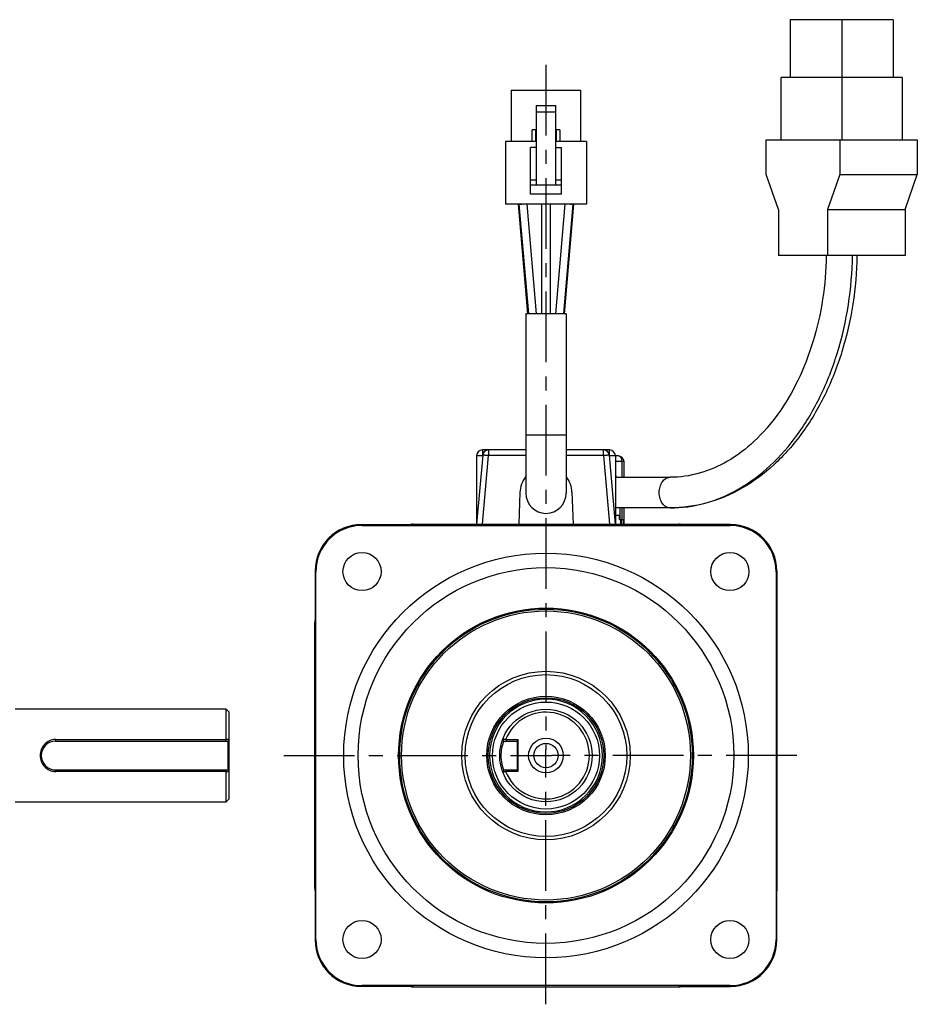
# Model space of a CAD drawing. Header units: millimetres. Extents: x 58 to 522, y 147 to 354.
# Tile 2 of 2: x 367 to 522, y 147 to 317. Entities that reach past the tile are written whole.
import ezdxf

# ---------------------------------------------------------------- set-up
doc = ezdxf.new("R2010")
doc.units = ezdxf.units.MM
doc.header["$LTSCALE"] = 32.67
doc.linetypes.add('CENTER', pattern=[0.6, 0.375, -0.075, 0.075, -0.075])
doc.layers.get('0').update_dxf_attribs({"linetype": 'CONTINUOUS'})
doc.layers.add('DEFAULT_1', color=7, linetype='CENTER')

msp = doc.modelspace()

# ---------------------------------------------------------------- linework, layer by layer
at = {"color": 7, "linetype": 'Continuous'}
for p, q in [((499.83, 317.25), (499.83, 307.25)), ((517.65, 317.25), (499.83, 317.25)), ((508.74, 317.25), (508.74, 296.45)), ((517.65, 317.25), (517.65, 307.25)), ((498.28, 296.45), (498.28, 307.25)), ((519.21, 307.25), (498.28, 307.25)), ((519.21, 307.25), (519.21, 296.45)), ((451.58, 305.07), (451.58, 296.17)), ((451.58, 305.07), (463.58, 305.07)), ((463.58, 305.07), (463.58, 296.17)), ((455.88, 302.44), (455.88, 288.67)), ((455.88, 302.44), (459.28, 302.44)), ((459.28, 288.67), (459.28, 302.44)), ((459.28, 301.24), (455.88, 301.24)), ((455.18, 296.17), (455.18, 298.22)), ((455.78, 298.22), (455.18, 298.22)), ((455.78, 298.22), (455.78, 296.17)), ((459.38, 296.17), (459.38, 298.22)), ((459.98, 298.22), (459.38, 298.22)), ((459.98, 298.22), (459.98, 296.17)), ((495.66, 290.45), (495.66, 296.45)), ((495.66, 296.45), (521.82, 296.45)), ((508.39, 296.45), (508.39, 290.45)), ((521.82, 296.45), (521.82, 290.45)), ((450.58, 296.17), (450.58, 285.37)), ((455.88, 296.17), (450.58, 296.17)), ((454.88, 287.07), (454.88, 295.17)), ((455.88, 295.17), (454.88, 295.17)), ((464.58, 296.17), (459.28, 296.17)), ((459.28, 295.17), (460.28, 295.17)), ((460.28, 287.07), (460.28, 295.17)), ((464.58, 296.17), (464.58, 285.37)), ((497.78, 284.45), (495.66, 290.45)), ((508.39, 290.45), (506.27, 284.45)), ((508.39, 290.45), (521.82, 290.45)), ((519.7, 284.45), (521.82, 290.45)), ((455.88, 289.47), (454.88, 289.47)), ((454.88, 288.67), (460.28, 288.67)), ((460.28, 289.47), (459.28, 289.47)), ((460.28, 287.07), (454.88, 287.07)), ((464.58, 285.37), (450.58, 285.37)), ((454.45, 266.37), (452.82, 285.34)), ((452.9, 285.34), (454.53, 266.41)), ((455.95, 266.37), (454.32, 285.37)), ((456.83, 285.37), (456.83, 266.37)), ((458.33, 285.37), (458.33, 266.37)), ((460.84, 285.37), (459.21, 266.37)), ((460.64, 266.41), (462.26, 285.34)), ((462.34, 285.34), (460.72, 266.37)), ((497.78, 284.45), (497.78, 276.45)), ((506.27, 284.45), (506.27, 276.45)), ((506.27, 284.45), (519.7, 284.45)), ((519.7, 284.45), (519.7, 276.45)), ((519.7, 276.45), (497.78, 276.45)), ((454.08, 266.37), (454.08, 235.37)), ((461.08, 266.37), (454.08, 266.37)), ((461.08, 266.37), (461.08, 235.37)), ((461.08, 245.37), (454.08, 245.37)), ((446.63, 241.92), (445.58, 229.98)), ((445.58, 241.83), (445.58, 229.98)), ((446.58, 241.83), (445.58, 241.83)), ((446.58, 242.83), (446.58, 241.83)), ((454.08, 242.83), (446.58, 242.83)), ((446.58, 229.98), (447.62, 241.85)), ((447.62, 242.83), (447.62, 241.85)), ((454.08, 241.85), (447.62, 241.85)), ((468.58, 242.83), (461.08, 242.83)), ((467.54, 241.85), (461.08, 241.85)), ((467.54, 241.85), (467.54, 242.83)), ((467.54, 241.85), (468.58, 229.98)), ((469.58, 229.98), (468.54, 241.92)), ((468.58, 241.83), (468.58, 242.83)), ((469.58, 241.83), (468.58, 241.83)), ((469.58, 241.83), (469.58, 229.98)), ((470.03, 241.82), (469.58, 241.82)), ((471.03, 240.82), (469.58, 240.82)), ((470.74, 238.1), (470.74, 240.82)), ((471.03, 240.82), (471.03, 238.1)), ((469.58, 238.1), (479.04, 238.1)), ((453.08, 235.53), (452.89, 229.98)), ((462.08, 235.53), (462.27, 229.98)), ((479.04, 232.8), (469.58, 232.8)), ((470.35, 232.8), (470.35, 230.82)), ((470.74, 230.82), (470.74, 232.8)), ((471.03, 232.8), (471.03, 229.98)), ((425.78, 229.78), (425.64, 229.92)), ((425.64, 229.92), (434.58, 229.92)), ((434.58, 229.92), (434.64, 229.98)), ((434.58, 229.98), (480.58, 229.98)), ((470.32, 231.52), (469.58, 231.52)), ((470.32, 230.82), (470.32, 231.52)), ((470.32, 230.82), (470.91, 230.82)), ((470.5, 230.82), (470.5, 229.98)), ((470.65, 229.98), (470.65, 230.82)), ((470.91, 230.82), (470.91, 229.98)), ((480.52, 229.98), (480.58, 229.92)), ((489.52, 229.92), (480.58, 229.92)), ((489.52, 229.92), (489.38, 229.78)), ((425.78, 229.78), (489.38, 229.78)), ((417.64, 221.92), (417.64, 212.98)), ((417.64, 221.92), (417.78, 221.78)), ((417.78, 158.18), (417.78, 221.78)), ((497.38, 221.78), (497.52, 221.92)), ((497.38, 221.78), (497.38, 158.18)), ((497.52, 221.92), (497.52, 212.98)), ((417.58, 166.99), (417.58, 212.98)), ((417.58, 212.92), (417.64, 212.98)), ((497.52, 212.98), (497.58, 212.92)), ((497.58, 166.98), (497.58, 212.98)), ((402.25, 197.98), (365.75, 197.98)), ((402.75, 197.48), (402.25, 197.98)), ((402.25, 192.74), (402.25, 197.98)), ((402.75, 182.48), (402.75, 197.48)), ((372.75, 192.75), (402.25, 192.75)), ((372.75, 192.75), (372.75, 192.48)), ((372.75, 192.48), (402.55, 192.48)), ((402.43, 192.74), (402.26, 192.74)), ((402.76, 192.74), (402.43, 192.74)), ((402.75, 192.68), (402.55, 192.48)), ((402.55, 192.48), (402.55, 187.48)), ((450.25, 192.74), (450.07, 192.74)), ((450.26, 192.48), (450.08, 192.75)), ((450.43, 192.74), (450.25, 192.74)), ((450.26, 192.48), (452.58, 192.48)), ((450.6, 192.74), (450.43, 192.74)), ((450.6, 192.73), (450.66, 192.68)), ((452.78, 192.68), (450.66, 192.68)), ((452.78, 192.68), (452.58, 192.48)), ((452.58, 192.48), (452.58, 187.48)), ((452.78, 187.28), (452.78, 192.68)), ((372.75, 187.48), (402.55, 187.48)), ((372.75, 187.21), (372.75, 187.48)), ((402.55, 187.48), (402.75, 187.28)), ((450.26, 187.48), (450.08, 187.22)), ((450.26, 187.48), (452.58, 187.48)), ((452.78, 187.28), (452.58, 187.48)), ((402.25, 187.22), (372.75, 187.21)), ((402.25, 181.98), (402.25, 187.22)), ((402.26, 187.23), (402.43, 187.23)), ((402.43, 187.23), (402.59, 187.23)), ((402.59, 187.23), (402.76, 187.23)), ((450.07, 187.23), (450.43, 187.23)), ((450.43, 187.23), (450.6, 187.23)), ((450.66, 187.28), (450.6, 187.23)), ((450.66, 187.28), (452.78, 187.28)), ((402.75, 182.48), (402.25, 181.98)), ((365.75, 181.98), (402.25, 181.98)), ((417.64, 166.98), (417.58, 167.05)), ((417.64, 166.98), (417.64, 158.04)), ((497.58, 167.05), (497.52, 166.98)), ((497.52, 158.04), (497.52, 166.98)), ((417.78, 158.18), (417.64, 158.04)), ((497.52, 158.04), (497.38, 158.18)), ((425.64, 150.04), (425.78, 150.18)), ((434.58, 150.04), (425.64, 150.04)), ((489.38, 150.18), (425.78, 150.18)), ((434.64, 149.98), (434.58, 150.04)), ((434.58, 149.98), (480.58, 149.98)), ((480.58, 150.04), (480.52, 149.98)), ((480.58, 150.04), (489.52, 150.04)), ((489.38, 150.18), (489.52, 150.04))]:
    msp.add_line(p, q, dxfattribs=at)
at = {"color": 2, "linetype": 'Continuous'}
for p, q in [((457.58, 188.98), (457.58, 190.98)), ((456.58, 189.98), (458.58, 189.98))]:
    msp.add_line(p, q, dxfattribs=at)
at = {"color": 7, "linetype": 'Continuous'}
for centre, radius in [((425.76, 221.8), 3.3), ((457.58, 189.98), 35), ((489.4, 221.8), 3.3), ((457.58, 189.98), 32.5), ((457.58, 189.98), 25.5), ((457.58, 189.98), 25.31), ((457.58, 189.98), 25), ((457.58, 189.98), 14.58), ((457.58, 189.98), 14), ((457.58, 189.98), 10.25), ((457.58, 189.98), 10), ((457.58, 189.98), 9.25), ((457.58, 189.98), 8), ((457.58, 189.98), 3), ((457.58, 189.98), 2.1), ((425.76, 158.16), 3.3), ((489.4, 158.16), 3.3)]:
    msp.add_circle(centre, radius, dxfattribs=at)
for centre, radius, start, end in [((452.56, 306.63), 21.3, 271.4057, 272.0927), ((462.6, 306.68), 21.35, 267.9084, 268.5938), ((446.58, 241.83), 1, 90, 180), ((447.62, 241.83), 1, 90, 175), ((467.54, 241.83), 1, 5, 90), ((468.58, 241.83), 1, 0, 90), ((470.03, 240.82), 1, 26.561, 90.0043), ((466.39, 236.33), 3.86, 27.7082, 33.7531), ((457.58, 235.37), 4.5, 141.6151, 178), ((457.58, 235.37), 4.5, 2, 38.3849), ((457.58, 235.37), 3.5, 180, 360), ((434.58, 226.98), 3, 89.9506, 97.552), ((434.64, 227), 2.98, 91.1621, 97.9382), ((480.58, 226.98), 3, 82.4439, 90.0371), ((480.52, 227), 2.98, 82.0903, 88.8264), ((420.58, 212.98), 3, 172.4439, 180.0371), ((420.56, 212.92), 2.98, 172.0903, 178.8264), ((494.6, 212.92), 2.98, 1.1497, 7.9311), ((494.58, 212.98), 3, 359.9383, 7.5933), ((457.58, 189.98), 9.75, 0, 359.645), ((457.58, 189.98), 7.5, 201.5257, 158.4743), ((372.75, 189.98), 2.5, 90, 270), ((372.76, 190.09), 2.66, 90.185, 91.0753), ((474.92, 193.79), 24.28, 182.6064, 183.079), ((474.85, 186.18), 24.21, 176.9139, 177.3879), ((372.77, 189.92), 2.7, 268.8083, 269.7142), ((420.58, 166.98), 3, 179.9383, 187.5933), ((420.56, 167.05), 2.98, 181.1497, 187.9311), ((494.6, 167.05), 2.98, 352.0477, 358.8264), ((494.58, 166.98), 3, 352.4439, 0.0371), ((434.58, 152.98), 3, 262.4439, 270.0371), ((434.64, 152.96), 2.98, 262.0903, 268.8264), ((480.58, 152.98), 3, 269.9383, 277.5933), ((480.52, 152.96), 2.98, 271.1497, 277.9311)]:
    msp.add_arc(centre, radius, start, end, dxfattribs=at)
for centre, major_axis, start_param, end_param in [((425.64, 221.92), (5.66, -5.66), 2.356347, 3.926839), ((489.52, 221.92), (5.66, 5.66), -0.785246, 0.785246), ((425.78, 221.78), (5.66, -5.66), 2.356347, 3.926839), ((489.38, 221.78), (-5.66, -5.66), 2.356347, 3.926839), ((425.64, 158.05), (5.66, 5.66), -3.926839, -2.356347), ((425.78, 158.18), (5.66, 5.66), -3.926839, -2.356347), ((489.38, 158.18), (-5.66, 5.66), 2.356347, 3.926839), ((489.52, 158.05), (-5.66, 5.66), 2.356347, 3.926839)]:
    msp.add_ellipse(centre, major_axis=major_axis, ratio=0.999695, start_param=start_param, end_param=end_param, dxfattribs=at)
for points, knots in [([(452.82, 285.34), (452.82, 285.34), (452.83, 285.34), (452.85, 285.34), (452.87, 285.34), (452.89, 285.34), (452.9, 285.34)], [0, 0, 0, 0, 0.068464, 0.260176, 0.57234, 1, 1, 1, 1]), ([(452.9, 285.34), (452.92, 285.34), (452.98, 285.34), (453.04, 285.34), (453.08, 285.34)], [0, 0, 0, 0, 0.201372, 1, 1, 1, 1]), ([(462.26, 285.34), (462.25, 285.34), (462.19, 285.34), (462.13, 285.34), (462.08, 285.34)], [0, 0, 0, 0, 0.201372, 1, 1, 1, 1]), ([(462.26, 285.34), (462.27, 285.34), (462.29, 285.34), (462.32, 285.34), (462.33, 285.34), (462.34, 285.34), (462.34, 285.34)], [0, 0, 0, 0, 0.427661, 0.739825, 0.931537, 1, 1, 1, 1]), ([(511.38, 276.45), (511.29, 270.84), (510.03, 262.49), (506.06, 252.34), (502.11, 245.7), (497.28, 240.19), (491.69, 236.02), (485.53, 233.41), (481.18, 232.81), (479.04, 232.81)], [0, 0, 0, 0, 0.281775, 0.416849, 0.545608, 0.6674, 0.782613, 0.892705, 1, 1, 1, 1]), ([(479.04, 232.81), (481.09, 232.81), (485.26, 233.39), (491.21, 235.95), (496.65, 240.05), (501.39, 245.53), (505.3, 252.17), (509.26, 262.38), (510.52, 270.79), (510.61, 276.45)], [0, 0, 0, 0, 0.103595, 0.210844, 0.324568, 0.446259, 0.576079, 0.713061, 1, 1, 1, 1]), ([(506.08, 276.44), (505.99, 271.41), (504.87, 263.94), (501.38, 254.9), (497.97, 249.07), (493.86, 244.3), (489.23, 240.77), (484.23, 238.6), (480.74, 238.11), (479.04, 238.11)], [0, 0, 0, 0, 0.293384, 0.432728, 0.563869, 0.685456, 0.797352, 0.90106, 1, 1, 1, 1]), ([(447.62, 241.85), (447.5, 241.86), (447.31, 241.88), (447.08, 241.9), (446.93, 241.91), (446.81, 241.91), (446.72, 241.92), (446.67, 241.92), (446.65, 241.92), (446.64, 241.92), (446.63, 241.92), (446.63, 241.92)], [0, 0, 0, 0, 0.382555, 0.55541, 0.706787, 0.831, 0.923462, 0.956501, 0.980356, 0.994867, 1, 1, 1, 1]), ([(468.54, 241.92), (468.54, 241.92), (468.53, 241.92), (468.52, 241.92), (468.49, 241.92), (468.44, 241.92), (468.36, 241.91), (468.24, 241.91), (468.09, 241.9), (467.85, 241.88), (467.67, 241.86), (467.54, 241.85)], [0, 0, 0, 0, 0.005132, 0.01964, 0.043493, 0.07653, 0.168985, 0.29319, 0.444563, 0.617424, 1, 1, 1, 1]), ([(470.68, 241.21), (470.63, 241.37), (470.51, 241.61), (470.24, 241.79), (470.1, 241.82), (470.03, 241.82)], [0, 0, 0, 0, 0.54365, 0.780351, 1, 1, 1, 1]), ([(479.04, 232.8), (478.79, 232.8), (478.26, 232.97), (477.65, 233.58), (477.26, 234.45), (477.12, 235.45), (477.26, 236.46), (477.65, 237.33), (478.26, 237.94), (478.79, 238.1), (479.04, 238.1)], [0, 0, 0, 0, 0.104747, 0.22233, 0.356018, 0.500001, 0.643985, 0.777671, 0.895253, 1, 1, 1, 1]), ([(372.71, 192.75), (372.36, 192.75), (371.65, 192.59), (370.77, 191.96), (370.19, 191.05), (369.99, 189.98), (370.19, 188.92), (370.77, 188.01), (371.65, 187.38), (372.36, 187.22), (372.71, 187.21)], [0, 0, 0, 0, 0.125532, 0.249794, 0.374224, 0.499948, 0.625681, 0.750133, 0.874421, 1, 1, 1, 1]), ([(402.17, 192.48), (402.18, 192.5), (402.2, 192.56), (402.25, 192.64), (402.26, 192.71), (402.25, 192.75)], [0, 0, 0, 0, 0.251734, 0.631078, 1, 1, 1, 1]), ([(450.26, 192.48), (450.26, 192.48), (450.26, 192.47), (450.25, 192.45), (450.24, 192.41), (450.22, 192.38), (450.22, 192.37)], [0, 0, 0, 0, 0.065423, 0.255591, 0.567985, 1, 1, 1, 1]), ([(450.22, 192.37), (449.93, 191.61), (449.69, 190.3), (449.87, 188.68), (450.11, 187.9), (450.22, 187.61)], [0, 0, 0, 0, 0.497499, 0.804734, 1, 1, 1, 1]), ([(402.17, 187.48), (402.18, 187.46), (402.2, 187.41), (402.25, 187.32), (402.26, 187.25), (402.25, 187.22)], [0, 0, 0, 0, 0.251732, 0.631102, 1, 1, 1, 1]), ([(450.22, 187.61), (450.22, 187.59), (450.23, 187.56), (450.25, 187.52), (450.26, 187.5), (450.26, 187.48), (450.26, 187.48)], [0, 0, 0, 0, 0.431449, 0.743546, 0.933821, 1, 1, 1, 1])]:
    msp.add_open_spline(points, degree=3, knots=knots, dxfattribs=at)
for points in [[(470.74, 240.82), (470.74, 240.95), (470.72, 241.08), (470.68, 241.21)], [(470.92, 241.27), (470.99, 241.13), (471.03, 240.98), (471.03, 240.82)]]:
    msp.add_open_spline(points, degree=3, dxfattribs=at)
at = {"layer": 'DEFAULT_1', "color": 2, "linetype": 'CENTER'}
for p, q in [((457.58, 309.47), (457.58, 190.98)), ((412.21, 189.98), (456.58, 189.98)), ((500.98, 189.98), (458.58, 189.98)), ((457.58, 146.95), (457.58, 188.98))]:
    msp.add_line(p, q, dxfattribs=at)

doc.saveas('drawing.dxf')
